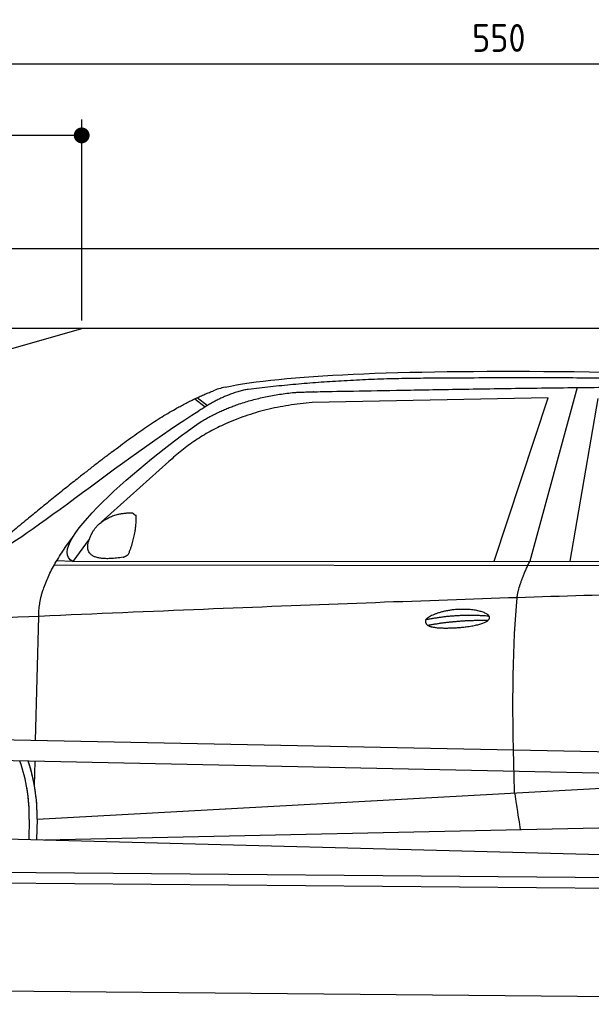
# Model space of a CAD drawing. Header units: millimetres. Extents: x -411 to 6777, y 0 to 6477.
# Tile 4 of 6: x 1744 to 3183, y 4000 to 6477. Entities that reach past the tile are written whole.
import ezdxf

# ---------------------------------------------------------------- set-up
doc = ezdxf.new("R2010")
doc.units = ezdxf.units.MM
doc.layers.add('4', color=3, linetype='Continuous')
for name, color, linetype, lineweight in [('car', 10, 'Continuous', 25), ('Freiraum', 7, 'Continuous', 25), ('Plattform', 7, 'Continuous', 25)]:
    doc.layers.add(name, color=color, linetype=linetype, lineweight=lineweight)
doc.styles.get("Standard").update_dxf_attribs({"font": 'ISOCP.SHX'})
doc.dimstyles.new('GEN-ISO', dxfattribs={"dimscale": 20, "dimtxt": 3.5, "dimasz": 2, "dimexe": 2, "dimexo": 1, "dimgap": 1.5, "dimtad": 1, "dimdec": 1, "dimlfac": 0.1, "dimdsep": 46, "dimtxsty": 'STANDARD', "dimblk": 'PUNKT', "dimcen": 2, "dimclrd": 256, "dimclre": 256, "dimclrt": 2, "dimadec": 0, "dimazin": 0, "dimtp": 0.1, "dimtm": 0.1, "dimtfac": 0.71, "dimtdec": 1, "dimtmove": 2, "dimatfit": 3, "dimldrblk": 'PUNKT', "dimfxl": 2, "dimtolj": 1, "dimarcsym": 0})

# ---------------------------------------------------------------- blocks, each defined once
blk = doc.blocks.new('PUNKT')
at = {"layer": '4', "color": 0, "linetype": 'ByBlock'}
blk.add_line((-0.5, 0), (-1, 0), dxfattribs=at)
at = {"layer": '4', "color": 0, "linetype": 'ByBlock', "const_width": 0.5}
blk.add_lwpolyline([(-0.25, 0, 1), (0.25, 0, 1)], format="xyb", close=True, dxfattribs=at)
blk = doc.blocks.new('*D37')
at = {"layer": '4', "lineweight": -2, "transparency": 16777216}
for p, q in [((200, 5720), (200, 6405.8)), ((5700, 5870.9), (5700, 6405.8)), ((240, 6365.8), (5660, 6365.8))]:
    blk.add_line(p, q, dxfattribs=at)
at = {"layer": 'Defpoints', "color": 0, "transparency": 16777216}
for p in [(5700, 6365.8), (5700, 5850.9), (200, 5700)]:
    blk.add_point(p, dxfattribs=at)
at = {"layer": '4', "lineweight": -2, "transparency": 16777216, "xscale": 40, "yscale": 40, "zscale": 40, "rotation": 180}
blk.add_blockref('PUNKT', (200, 6365.8), dxfattribs=at)
at = {"layer": '4', "lineweight": -2, "transparency": 16777216, "xscale": 40, "yscale": 40, "zscale": 40}
blk.add_blockref('PUNKT', (5700, 6365.8), dxfattribs=at)
at = {"layer": '4', "color": 2, "transparency": 16777216, "insert": (2950, 6430.8), "char_height": 70, "attachment_point": 5}
blk.add_mtext('550', dxfattribs=at)
blk = doc.blocks.new('Car')
at = {"layer": 'car'}
for p, q in [((3096.4, 5580.1), (2981.1, 5142.1)), ((3023.2, 5553.7), (2429.6, 5536.4)), ((2891, 5141.3), (3023.2, 5553.7)), ((3082.7, 5143.1), (3149.8, 5552.9)), ((2134.2, 5543.1), (2160.4, 5522.8)), ((2140, 5545.9), (2165.6, 5526)), ((2070.1, 5384.4), (1900.7, 5230.5)), ((1871.4, 5187), (1830.8, 5131)), ((1830.8, 5131), (4482.6, 5156.7)), ((1783.9, 5121.7), (4427.2, 5142.7)), ((1830.8, 5131), (1789.6, 5131.7)), ((1740.8, 4679.5), (1746.1, 4992)), ((1738.9, 4566.5), (1739.9, 4627.1)), ((1738.9, 4566.5), (1739.9, 4627.1)), ((1746.2, 4481.9), (3615.2, 4601.2)), ((1746.2, 4481.9), (2769.7, 4547.2)), ((1766, 4430), (3651.4, 4488.6)), ((1726.6, 4481.1), (1725.7, 4430.7)), ((1746.2, 4481.9), (1745.5, 4430.3)), ((1667.5, 4431.7), (3716.5, 4397))]:
    blk.add_line(p, q, dxfattribs=at)
for centre, radius, start, end in [((2248.6, 5402.8), 174.5, 102.8736, 113.54), ((1321.8, 4487.7), 404.8, 359.0666, 20.2174), ((1322.1, 4487.9), 424.2, 359.1908, 19.1882), ((1322.1, 4487.9), 424.2, 10.6728, 19.1882), ((1322.1, 4487.9), 404.6, 359.0315, 10.2025), ((1322.1, 4487.9), 424.2, 359.1908, 9.6942)]:
    blk.add_arc(centre, radius, start, end, dxfattribs=at)
for points, degree in [([(2209.7, 5572.9), (2496.7, 5637.1), (3381.8, 5632), (4554.3, 5579.4)], 3), ([(2740.2, 5600.1), (2497.3, 5597.8), (2268.2, 5567.9)], 2), ([(3704.4, 5594.3), (3356, 5610.5), (2740.2, 5600.1)], 2), ([(1926.9, 5407.4), (2067, 5518.9), (2178.9, 5562.7)], 2), ([(2268.2, 5567.9), (2212, 5558.3), (2144.1, 5512.4)], 2), ([(2150.7, 5485.8), (2243.9, 5544.3), (2379.4, 5560.7)], 2), ([(2429.6, 5536.4), (2205.6, 5515), (2070.1, 5384.4)], 2), ([(1631, 5153.7), (1666.7, 5150.2), (1966.6, 5401.8), (2144.1, 5512.4)], 3), ([(1830.8, 5131), (1747.5, 5170.3), (2039.2, 5409.3), (2150.7, 5485.8)], 3), ([(1926.9, 5407.4), (1846.4, 5346.2), (1744.8, 5261.8), (1616.4, 5155.4), (1622.4, 5153.5)], 4), ([(1938.3, 5249.6), (1967, 5255.7), (1979.9, 5254.6)], 2), ([(1979.9, 5254.6), (1986, 5248.5), (1988.5, 5248.5)], 2), ([(1879.5, 5204.8), (1895.8, 5235.2), (1938.3, 5249.6)], 2), ([(1970.5, 5150.4), (1991.5, 5203.6), (1988.5, 5248.5)], 2), ([(1957.1, 5142.6), (1835, 5122.7), (1879.5, 5204.8)], 2), ([(1746.1, 4992), (1743, 5075.6), (1830.8, 5193.7)], 2), ([(1957.1, 5142.6), (1963.1, 5144.4), (1970.5, 5150.4)], 2), ([(2949.9, 5049.9), (2952.8, 5081), (2981.1, 5142.1)], 2), ([(4701.9, 5087), (3825.3, 5107.4), (1393.3, 4972.9)], 2), ([(2720.3, 4992.6), (2795.8, 5009.4), (2879.3, 5003.7)], 2), ([(2725.4, 4978.7), (2799.4, 4993.3), (2877.3, 4992.6)], 2)]:
    blk.add_open_spline(points, degree=degree, dxfattribs=at)
for points, degree, knots in [([(2379.4, 5560.7), (2405.9, 5563), (2545.3, 5566.1), (3566.5, 5595.6), (4186.8, 5594.9), (4643.8, 5426.4), (4621.7, 5252.6)], 4, [0.0821318, 0.0821318, 0.0821318, 0.0821318, 0.0821318, 0.258851, 0.508851, 1, 1, 1, 1, 1]), ([(2948.2, 4558.6), (2947.6, 4572.2), (2947.1, 4585.5), (2946.6, 4598.7), (2939.2, 4788.5), (2940.4, 4938.9), (2949.9, 5049.9)], 3, [0, 0, 0, 0, 0.064923, 0.064923, 0.064923, 1, 1, 1, 1]), ([(2720.3, 4992.6), (2724.5, 4997.6), (2745.6, 5014), (2828.2, 5034.1), (2943.6, 4998), (2834.9, 4969.4), (2750.1, 4970.1), (2715.8, 4973.6), (2720.3, 4992.6)], 5, [0, 0, 0, 0, 0, 0, 0.300106, 0.500106, 0.700106, 1, 1, 1, 1, 1, 1]), ([(2948.2, 4558.6), (2948.9, 4554), (2949.6, 4549.5), (2950.3, 4545.1), (2951, 4541.1), (2951.6, 4537.2), (2952.2, 4533.5), (2957, 4503.3), (2960.7, 4481.3), (2963.4, 4467.2)], 3, [-0.000011, -0.000011, -0.000011, -0.000011, 0.107576, 0.107576, 0.107576, 0.206414, 0.206414, 0.206414, 1, 1, 1, 1])]:
    blk.add_open_spline(points, degree=degree, knots=knots, dxfattribs=at)
blk = doc.blocks.new('_Dot')
at = {"color": 0, "linetype": 'ByBlock', "lineweight": -2}
blk.add_line((-0.5, 0), (-1, 0), dxfattribs=at)
at = {"color": 0, "linetype": 'ByBlock', "const_width": 0.5}
blk.add_lwpolyline([(-0.25, 0, 1), (0.25, 0, 1)], format="xyb", close=True, dxfattribs=at)
blk = doc.blocks.new('*D43')
at = {"layer": '4', "lineweight": -2, "transparency": 16777216}
for p, q in [((200, 5720), (200, 6225.7)), ((1899.7, 5720), (1899.7, 6225.7)), ((1859.7, 6185.7), (240, 6185.7))]:
    blk.add_line(p, q, dxfattribs=at)
at = {"layer": 'Defpoints', "color": 0, "transparency": 16777216}
for p in [(200, 6185.7), (200, 5700), (1899.7, 5700)]:
    blk.add_point(p, dxfattribs=at)
at = {"layer": '4', "lineweight": -2, "transparency": 16777216, "xscale": 40, "yscale": 40, "zscale": 40, "rotation": 180}
blk.add_blockref('_Dot', (200, 6185.7), dxfattribs=at)
at = {"layer": '4', "lineweight": -2, "transparency": 16777216, "xscale": 40, "yscale": 40, "zscale": 40}
blk.add_blockref('_Dot', (1899.7, 6185.7), dxfattribs=at)
at = {"layer": '4', "color": 2, "transparency": 16777216, "insert": (1049.8, 6250.7), "char_height": 70, "attachment_point": 5}
blk.add_mtext('170', dxfattribs=at)
blk = doc.blocks.new('Plattform OG 6200 550')
at = {"layer": 'Plattform'}
for p, q in [((5482.3, 4589.6), (348.5, 4692)), ((5481.2, 4533.6), (347.5, 4641)), ((440.2, 4343.6), (5395, 4300.4)), ((446, 4316.5), (5394.8, 4273.4)), ((5437.5, 4000), (372.6, 4044.2))]:
    blk.add_line(p, q, dxfattribs=at)
blk = doc.blocks.new('Gebäude_375_GT175')
for p, q in [((5900, 5900), (0, 5900)), ((5700, 5700), (200, 5700))]:
    blk.add_line(p, q)
at = {"layer": 'Freiraum'}
blk.add_lwpolyline([(200, 5450), (350, 5450), (350, 5300), (499.8, 5300), (1900, 5700)], dxfattribs=at)

msp = doc.modelspace()

# ---------------------------------------------------------------- block references
msp.add_blockref('Gebäude_375_GT175', (0, 0))
at = {"layer": 'car', "rotation": 359.4752422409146}
msp.add_blockref('Car', (0, 0), dxfattribs=at)
at = {"layer": 'Plattform'}
msp.add_blockref('Plattform OG 6200 550', (0, 0), dxfattribs=at)

# ---------------------------------------------------------------- dimensions: what is measured, and where the dimension line sits
at = {"layer": '4'}
for base, p1, p2, override, picture, middle in [((5700, 6365.8), (200, 5700), (5700, 5850.88), {"dimtdec": 3, "dimtolj": 0}, '*D37', (2950, 6430.8)), ((200, 6185.7), (1899.68, 5700), (200, 5700), {"dimblk1": 'Dot', "dimblk2": 'Dot', "dimsah": 1, "dimtdec": 3, "dimtolj": 0}, '*D43', (1049.84, 6250.7))]:
    dim = msp.add_linear_dim(base=base, p1=p1, p2=p2, dimstyle='GEN-ISO', override=override, dxfattribs=at)
    dim.commit()
    dim.dimension.update_dxf_attribs({"geometry": picture, "text_midpoint": middle})

doc.saveas('drawing.dxf')
